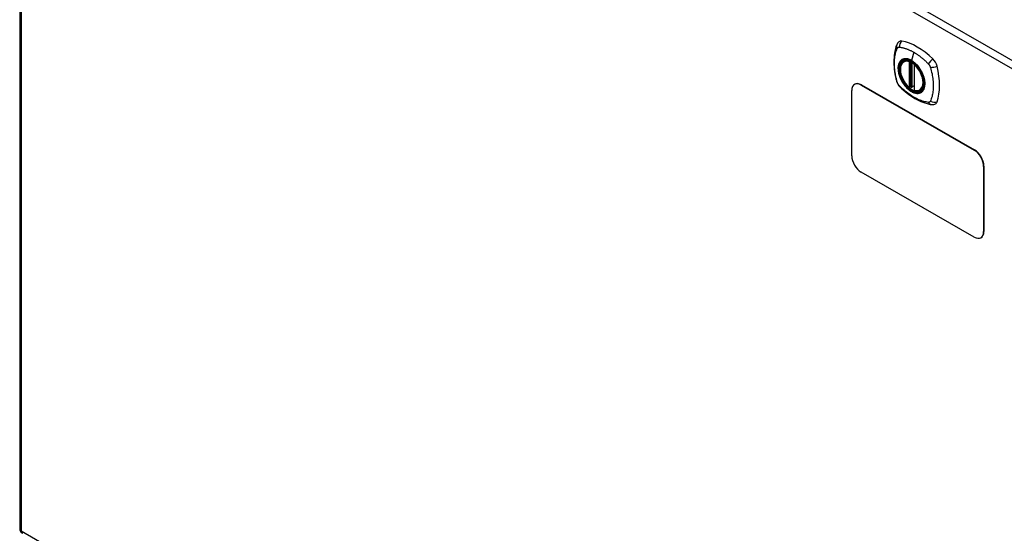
# Model space of a CAD drawing. Header units: inches. Extents: x 193.4 to 227.9, y 70.3 to 109.6.
# Tile 2 of 5: x 193.4 to 211.9, y 89.7 to 99.4. Entities that reach past the tile are written whole.
import ezdxf

# ---------------------------------------------------------------- set-up
doc = ezdxf.new("R2010")
doc.units = ezdxf.units.IN
doc.header["$MEASUREMENT"] = 0
doc.layers.add('Visible Edges(ANSI)', color=7, linetype='Continuous', lineweight=25)
doc.layers.add('Visible Tangent Edges(ANSI)', color=7, linetype='Continuous', lineweight=25)

msp = doc.modelspace()

# ---------------------------------------------------------------- linework, layer by layer
at = {"layer": 'Visible Edges(ANSI)'}
for p, q in [((193.437, 109.198), (193.437, 89.806)), ((210.032, 98.591), (210.042, 98.597)), ((210.226, 98.53), (210.226, 98.051)), ((209.111, 98.159), (209.107, 98.156)), ((209.232, 98.144), (211.353, 96.923)), ((209.236, 98.147), (211.357, 96.925)), ((209.055, 96.815), (209.055, 98.042)), ((210.157, 98.107), (210.143, 98.099)), ((210.172, 98.104), (210.17, 98.106)), ((210.226, 98.127), (210.185, 98.103)), ((210.344, 98.048), (210.354, 98.054)), ((211.353, 95.288), (209.232, 96.509)), ((211.53, 96.616), (211.53, 95.39)), ((211.534, 96.619), (211.534, 95.393)), ((211.482, 95.278), (211.478, 95.275))]:
    msp.add_line(p, q, dxfattribs=at)
at = {"layer": 'Visible Edges(ANSI)', "flags": 128}
for points in [[(209.898, 98.9), (209.89, 98.878), (209.884, 98.859), (209.878, 98.84), (209.873, 98.821), (209.869, 98.803), (209.865, 98.783), (209.858, 98.743), (209.852, 98.702), (209.848, 98.661), (209.846, 98.619), (209.845, 98.576), (209.846, 98.532), (209.848, 98.488), (209.852, 98.443), (209.857, 98.398), (209.864, 98.353), (209.873, 98.308), (209.882, 98.262), (209.888, 98.239), (209.891, 98.227), (209.894, 98.213)], [(209.936, 98.956), (209.923, 98.942), (209.912, 98.928), (209.904, 98.914), (209.898, 98.9)], [(210.13, 98.1), (210.116, 98.113), (210.102, 98.126), (210.089, 98.14), (210.076, 98.155), (210.064, 98.171), (210.052, 98.187), (210.04, 98.204), (210.03, 98.221), (210.02, 98.239), (210.01, 98.257), (210.002, 98.276), (209.994, 98.294), (209.987, 98.313), (209.981, 98.332), (209.975, 98.35), (209.971, 98.369), (209.968, 98.387), (209.965, 98.405), (209.964, 98.423), (209.963, 98.44), (209.963, 98.457), (209.965, 98.473), (209.967, 98.489), (209.97, 98.504), (209.975, 98.518), (209.98, 98.531), (209.986, 98.544), (209.994, 98.555), (210.002, 98.566), (210.011, 98.575), (210.021, 98.584), (210.032, 98.591)], [(210.286, 98.509), (210.304, 98.487), (210.321, 98.464), (210.338, 98.439), (210.353, 98.414), (210.367, 98.389), (210.38, 98.362), (210.391, 98.336), (210.401, 98.309)], [(209.894, 98.213), (209.899, 98.2), (209.904, 98.187), (209.91, 98.174), (209.916, 98.162), (209.924, 98.15), (209.932, 98.138), (209.941, 98.127), (209.95, 98.117)], [(209.95, 98.117), (209.96, 98.107), (209.969, 98.098), (209.987, 98.081), (210.021, 98.051), (210.056, 98.021), (210.092, 97.992), (210.128, 97.965), (210.165, 97.939), (210.202, 97.915), (210.239, 97.893), (210.277, 97.872), (210.314, 97.853), (210.352, 97.836), (210.391, 97.821), (210.429, 97.807), (210.467, 97.795), (210.505, 97.786), (210.524, 97.781), (210.534, 97.78), (210.546, 97.778)], [(210.17, 98.106), (210.168, 98.107), (210.164, 98.108), (210.16, 98.108), (210.157, 98.107)], [(210.344, 98.048), (210.332, 98.042), (210.32, 98.038), (210.306, 98.035), (210.293, 98.033), (210.279, 98.033), (210.264, 98.034), (210.25, 98.036), (210.235, 98.04)], [(210.546, 97.778), (210.561, 97.776), (210.577, 97.776), (210.595, 97.778), (210.613, 97.782)]]:
    msp.add_lwpolyline(points, dxfattribs=at)
at = {"layer": 'Visible Edges(ANSI)'}
for centre, radius, start, end in [((210.238, 98.53), 0.0118, 137.2248, 180), ((210.138, 98.109), 0.0118, 229.4263, 299.936), ((210.179, 98.114), 0.0118, 232.2158, 299.936), ((210.238, 98.051), 0.0118, 180, 253.542), ((193.536, 89.806), 0.099, 180, 240.064)]:
    msp.add_arc(centre, radius, start, end, dxfattribs=at)
for centre, major_axis, start_param, end_param in [((210.035, 98.81), (-0.088, 0.154), 5.827357, 6.408431), ((210.285, 97.812), (-0.639, 1.109), 5.172085, 5.827357), ((210.181, 98.315), (0.157, -0.273), 2.362013, 7.062765), ((210.536, 98.521), (0.088, -0.154), 1.114968, 2.030492), ((209.798, 98.656), (-0.639, 1.109), 3.601288, 4.256561), ((209.232, 97.94), (-0.125, 0.217), 5.499721, 7.070517), ((209.236, 97.942), (-0.125, 0.217), 5.499721, 6.283185), ((210.536, 97.941), (0.088, -0.154), 6.157956, 6.742881), ((211.353, 96.718), (0.125, -0.217), 0.787332, 2.358128), ((211.357, 96.721), (-0.125, 0.217), 3.928925, 5.499721), ((209.232, 96.714), (-0.125, 0.217), 0.787332, 2.358128), ((211.353, 95.492), (0.125, -0.217), 5.499721, 7.070517), ((211.357, 95.494), (0.125, -0.217), 0, 0.787332)]:
    msp.add_ellipse(centre, major_axis=major_axis, ratio=0.578093, start_param=start_param, end_param=end_param, dxfattribs=at)
msp.add_ellipse((210.177, 98.313), major_axis=(-0.16, 0.277), ratio=0.578093, dxfattribs=at)
at = {"layer": 'Visible Tangent Edges(ANSI)'}
for p, q in [((193.536, 109.279), (227.197, 89.894)), ((227.127, 89.773), (193.466, 109.158)), ((193.466, 109.158), (193.466, 89.765)), ((210.22, 98.76), (210.176, 98.604)), ((210.129, 98.583), (210.129, 98.104)), ((210.146, 98.583), (210.153, 98.587)), ((210.146, 98.104), (210.146, 98.583)), ((210.157, 98.585), (210.157, 98.111)), ((210.173, 98.111), (210.173, 98.577)), ((210.188, 98.109), (210.188, 98.568)), ((210.23, 98.046), (210.23, 98.525)), ((209.232, 98.144), (209.236, 98.147)), ((210.157, 98.111), (210.146, 98.104)), ((210.226, 98.131), (210.188, 98.109)), ((211.357, 96.925), (211.353, 96.923)), ((211.53, 96.616), (211.534, 96.619)), ((211.534, 95.393), (211.53, 95.39)), ((193.466, 89.765), (227.127, 70.381))]:
    msp.add_line(p, q, dxfattribs=at)
at = {"layer": 'Visible Tangent Edges(ANSI)', "flags": 128}
for points in [[(209.908, 98.199), (209.898, 98.232), (209.891, 98.262), (209.884, 98.291), (209.878, 98.321), (209.873, 98.35), (209.868, 98.379), (209.864, 98.408), (209.861, 98.437), (209.858, 98.465), (209.856, 98.493), (209.855, 98.521), (209.855, 98.548), (209.855, 98.575), (209.856, 98.601), (209.858, 98.627), (209.861, 98.652), (209.864, 98.677), (209.868, 98.701), (209.873, 98.724), (209.878, 98.747), (209.884, 98.77), (209.891, 98.791), (209.898, 98.812), (209.908, 98.834)], [(209.908, 98.834), (209.908, 98.835), (209.909, 98.836), (209.909, 98.837), (209.91, 98.838), (209.91, 98.838), (209.911, 98.839), (209.912, 98.84), (209.912, 98.841), (209.913, 98.841), (209.913, 98.842), (209.914, 98.843), (209.915, 98.844), (209.915, 98.844), (209.916, 98.845), (209.917, 98.845), (209.917, 98.846), (209.918, 98.847), (209.919, 98.847), (209.919, 98.848), (209.92, 98.848), (209.921, 98.849), (209.921, 98.849), (209.922, 98.85), (209.923, 98.85)], [(209.923, 98.85), (209.924, 98.851), (209.925, 98.851), (209.925, 98.852), (209.926, 98.852), (209.927, 98.852), (209.928, 98.853), (209.929, 98.853), (209.929, 98.853), (209.93, 98.854), (209.931, 98.854), (209.932, 98.854), (209.933, 98.854), (209.934, 98.854), (209.935, 98.855), (209.936, 98.855), (209.937, 98.855), (209.938, 98.855), (209.938, 98.855), (209.939, 98.855), (209.94, 98.855), (209.941, 98.855), (209.942, 98.855), (209.943, 98.855), (209.944, 98.855)], [(209.944, 98.855), (209.957, 98.855), (209.968, 98.853), (209.979, 98.851), (209.99, 98.849), (210.001, 98.847), (210.012, 98.844), (210.024, 98.841), (210.035, 98.838), (210.046, 98.835), (210.058, 98.832), (210.069, 98.828), (210.081, 98.824), (210.092, 98.82), (210.104, 98.816), (210.115, 98.811), (210.127, 98.807), (210.138, 98.802), (210.15, 98.796), (210.162, 98.791), (210.173, 98.785), (210.185, 98.779), (210.197, 98.773), (210.208, 98.767), (210.22, 98.76)], [(210.22, 98.76), (210.232, 98.753), (210.243, 98.746), (210.255, 98.739), (210.267, 98.732), (210.278, 98.724), (210.29, 98.716), (210.301, 98.708), (210.313, 98.699), (210.324, 98.691), (210.336, 98.682), (210.347, 98.673), (210.359, 98.664), (210.37, 98.655), (210.381, 98.645), (210.393, 98.636), (210.404, 98.626), (210.415, 98.616), (210.426, 98.606), (210.437, 98.596), (210.448, 98.585), (210.459, 98.575), (210.47, 98.564), (210.481, 98.553), (210.494, 98.539)], [(209.982, 98.61), (209.973, 98.602), (209.965, 98.593), (209.957, 98.583), (209.95, 98.572), (209.944, 98.561), (209.939, 98.548), (209.934, 98.535), (209.93, 98.521), (209.928, 98.506), (209.926, 98.491), (209.924, 98.475), (209.924, 98.458), (209.924, 98.441), (209.926, 98.423), (209.928, 98.405), (209.931, 98.387), (209.934, 98.369), (209.939, 98.35), (209.944, 98.331), (209.95, 98.313), (209.957, 98.294), (209.965, 98.275), (209.973, 98.257), (209.982, 98.238)], [(210.401, 98.309), (210.419, 98.24), (210.426, 98.175), (210.421, 98.116), (210.405, 98.066), (210.378, 98.028), (210.342, 98.002), (210.299, 97.992), (210.25, 97.996), (210.198, 98.014), (210.144, 98.046), (210.092, 98.091), (210.044, 98.146), (210.002, 98.208), (209.968, 98.275), (209.944, 98.344), (209.93, 98.412), (209.928, 98.475), (209.937, 98.531), (209.958, 98.576), (209.988, 98.61), (210.027, 98.629), (210.073, 98.634), (210.123, 98.625), (210.177, 98.601)], [(210.015, 98.63), (210.013, 98.629), (210.012, 98.629), (210.011, 98.628), (210.009, 98.627), (210.008, 98.627), (210.006, 98.626), (210.005, 98.625), (210.003, 98.624), (210.002, 98.624), (210, 98.623), (209.999, 98.622), (209.998, 98.621), (209.996, 98.621), (209.995, 98.62), (209.993, 98.619), (209.992, 98.618), (209.991, 98.617), (209.989, 98.616), (209.988, 98.615), (209.987, 98.614), (209.986, 98.613), (209.984, 98.612), (209.983, 98.611), (209.982, 98.61)], [(210.176, 98.604), (210.169, 98.609), (210.162, 98.612), (210.154, 98.616), (210.147, 98.619), (210.14, 98.622), (210.133, 98.625), (210.126, 98.628), (210.118, 98.63), (210.111, 98.632), (210.104, 98.634), (210.097, 98.635), (210.091, 98.636), (210.084, 98.637), (210.077, 98.638), (210.07, 98.638), (210.064, 98.638), (210.057, 98.638), (210.051, 98.638), (210.045, 98.637), (210.038, 98.636), (210.032, 98.635), (210.026, 98.633), (210.021, 98.632), (210.015, 98.63)], [(210.337, 98.444), (210.331, 98.453), (210.325, 98.461), (210.319, 98.47), (210.313, 98.478), (210.307, 98.486), (210.301, 98.494), (210.295, 98.502), (210.288, 98.509), (210.282, 98.517), (210.275, 98.524), (210.268, 98.531), (210.262, 98.538), (210.255, 98.544), (210.248, 98.551), (210.241, 98.557), (210.234, 98.563), (210.227, 98.569), (210.22, 98.575), (210.212, 98.581), (210.205, 98.586), (210.198, 98.591), (210.191, 98.596), (210.183, 98.6), (210.176, 98.604)], [(210.177, 98.601), (210.181, 98.598), (210.186, 98.595), (210.191, 98.592), (210.195, 98.589), (210.2, 98.586), (210.205, 98.583), (210.209, 98.579), (210.214, 98.576), (210.219, 98.572), (210.223, 98.569), (210.228, 98.565), (210.233, 98.561), (210.237, 98.557), (210.242, 98.553), (210.246, 98.549), (210.251, 98.545), (210.255, 98.541), (210.26, 98.537), (210.264, 98.532), (210.268, 98.528), (210.273, 98.523), (210.277, 98.519), (210.281, 98.514), (210.286, 98.509)], [(210.494, 98.539), (210.496, 98.537), (210.498, 98.534), (210.5, 98.532), (210.502, 98.53), (210.503, 98.527), (210.505, 98.525), (210.507, 98.522), (210.509, 98.52), (210.51, 98.517), (210.512, 98.515), (210.514, 98.512), (210.515, 98.509), (210.517, 98.507), (210.518, 98.504), (210.52, 98.501), (210.521, 98.498), (210.522, 98.496), (210.524, 98.493), (210.525, 98.49), (210.526, 98.487), (210.527, 98.484), (210.528, 98.482), (210.529, 98.479), (210.53, 98.476)], [(210.37, 98.387), (210.369, 98.389), (210.368, 98.392), (210.366, 98.394), (210.365, 98.397), (210.364, 98.399), (210.362, 98.401), (210.361, 98.404), (210.36, 98.406), (210.358, 98.409), (210.357, 98.411), (210.356, 98.414), (210.354, 98.416), (210.353, 98.418), (210.351, 98.421), (210.35, 98.423), (210.349, 98.426), (210.347, 98.428), (210.346, 98.43), (210.344, 98.433), (210.343, 98.435), (210.341, 98.437), (210.34, 98.44), (210.338, 98.442), (210.337, 98.444)], [(210.37, 98.015), (210.379, 98.023), (210.387, 98.032), (210.395, 98.042), (210.402, 98.053), (210.408, 98.065), (210.413, 98.077), (210.418, 98.09), (210.422, 98.105), (210.425, 98.119), (210.427, 98.135), (210.428, 98.151), (210.429, 98.167), (210.428, 98.184), (210.427, 98.202), (210.425, 98.22), (210.422, 98.238), (210.418, 98.256), (210.413, 98.275), (210.408, 98.294), (210.402, 98.313), (210.395, 98.331), (210.387, 98.35), (210.379, 98.368), (210.37, 98.387)], [(210.53, 98.476), (210.54, 98.443), (210.547, 98.413), (210.554, 98.384), (210.561, 98.354), (210.566, 98.325), (210.571, 98.296), (210.576, 98.267), (210.579, 98.239), (210.582, 98.21), (210.584, 98.182), (210.585, 98.155), (210.585, 98.127), (210.585, 98.101), (210.584, 98.074), (210.582, 98.049), (210.579, 98.023), (210.575, 97.999), (210.571, 97.974), (210.566, 97.951), (210.561, 97.928), (210.554, 97.905), (210.547, 97.884), (210.54, 97.862), (210.53, 97.841)], [(209.944, 98.136), (209.942, 98.138), (209.94, 98.14), (209.938, 98.143), (209.937, 98.145), (209.935, 98.148), (209.933, 98.15), (209.931, 98.153), (209.93, 98.155), (209.928, 98.158), (209.926, 98.16), (209.925, 98.163), (209.923, 98.166), (209.921, 98.168), (209.92, 98.171), (209.919, 98.174), (209.917, 98.176), (209.916, 98.179), (209.915, 98.182), (209.913, 98.185), (209.912, 98.188), (209.911, 98.19), (209.91, 98.193), (209.909, 98.196), (209.908, 98.199)], [(210.494, 97.819), (210.47, 97.822), (210.448, 97.826), (210.426, 97.831), (210.404, 97.837), (210.381, 97.843), (210.359, 97.851), (210.336, 97.86), (210.313, 97.869), (210.29, 97.879), (210.267, 97.89), (210.244, 97.903), (210.22, 97.916), (210.197, 97.929), (210.173, 97.944), (210.15, 97.96), (210.127, 97.976), (210.104, 97.993), (210.081, 98.011), (210.058, 98.03), (210.035, 98.049), (210.012, 98.069), (209.99, 98.09), (209.968, 98.111), (209.944, 98.136)], [(209.982, 98.238), (209.983, 98.236), (209.984, 98.233), (209.986, 98.231), (209.987, 98.228), (209.988, 98.226), (209.989, 98.224), (209.991, 98.221), (209.992, 98.219), (209.993, 98.216), (209.995, 98.214), (209.996, 98.211), (209.998, 98.209), (209.999, 98.207), (210, 98.204), (210.002, 98.202), (210.003, 98.199), (210.005, 98.197), (210.006, 98.195), (210.008, 98.192), (210.009, 98.19), (210.011, 98.188), (210.012, 98.185), (210.013, 98.183), (210.015, 98.181)], [(210.015, 98.181), (210.026, 98.164), (210.038, 98.147), (210.051, 98.131), (210.064, 98.116), (210.077, 98.101), (210.091, 98.087), (210.104, 98.074), (210.118, 98.062), (210.133, 98.05), (210.147, 98.04), (210.162, 98.03), (210.176, 98.021), (210.191, 98.013), (210.205, 98.006), (210.22, 98), (210.234, 97.995), (210.248, 97.992), (210.262, 97.989), (210.275, 97.987), (210.289, 97.987), (210.301, 97.987), (210.314, 97.989), (210.325, 97.992), (210.337, 97.995)], [(210.157, 98.111), (210.157, 98.111), (210.157, 98.111), (210.157, 98.111), (210.157, 98.11), (210.157, 98.11), (210.157, 98.11), (210.157, 98.11), (210.157, 98.11), (210.157, 98.11), (210.157, 98.11), (210.157, 98.11), (210.157, 98.11), (210.157, 98.11), (210.157, 98.11), (210.157, 98.11), (210.157, 98.11), (210.157, 98.11), (210.157, 98.109), (210.157, 98.109), (210.157, 98.109), (210.157, 98.109), (210.157, 98.109), (210.157, 98.109), (210.157, 98.109)], [(210.157, 98.109), (210.157, 98.109), (210.157, 98.109), (210.157, 98.109), (210.157, 98.108), (210.157, 98.108), (210.157, 98.108), (210.157, 98.108), (210.157, 98.108), (210.157, 98.108), (210.157, 98.107), (210.157, 98.107), (210.157, 98.107), (210.157, 98.107), (210.157, 98.107), (210.157, 98.107), (210.157, 98.107), (210.157, 98.107), (210.157, 98.107), (210.157, 98.107), (210.157, 98.107), (210.157, 98.107), (210.157, 98.107), (210.157, 98.107), (210.157, 98.107)], [(210.157, 98.107), (210.157, 98.107), (210.157, 98.107), (210.157, 98.107), (210.157, 98.107), (210.157, 98.107), (210.157, 98.107), (210.157, 98.107), (210.157, 98.107), (210.157, 98.107), (210.157, 98.107), (210.157, 98.107), (210.157, 98.107), (210.157, 98.107), (210.157, 98.107), (210.157, 98.107), (210.157, 98.107), (210.157, 98.107), (210.157, 98.107), (210.157, 98.107), (210.157, 98.107), (210.157, 98.107), (210.157, 98.107), (210.157, 98.107), (210.157, 98.107)], [(210.17, 98.106), (210.17, 98.106), (210.17, 98.106), (210.17, 98.106), (210.17, 98.106), (210.17, 98.106), (210.171, 98.106), (210.171, 98.106), (210.171, 98.106), (210.171, 98.105), (210.171, 98.105), (210.171, 98.105), (210.171, 98.105), (210.171, 98.105), (210.171, 98.105), (210.171, 98.105), (210.171, 98.105), (210.171, 98.105), (210.171, 98.105), (210.171, 98.105), (210.171, 98.105), (210.171, 98.105), (210.171, 98.105), (210.171, 98.105), (210.171, 98.105)], [(210.171, 98.105), (210.171, 98.105), (210.172, 98.105), (210.172, 98.105), (210.172, 98.105), (210.172, 98.105), (210.172, 98.106), (210.172, 98.106), (210.172, 98.106), (210.172, 98.106), (210.172, 98.106), (210.172, 98.106), (210.172, 98.106), (210.172, 98.106), (210.172, 98.106), (210.172, 98.107), (210.172, 98.107), (210.172, 98.107), (210.172, 98.107), (210.172, 98.107), (210.172, 98.107), (210.172, 98.108), (210.172, 98.108), (210.172, 98.108), (210.172, 98.108)], [(210.172, 98.108), (210.172, 98.108), (210.172, 98.108), (210.172, 98.109), (210.172, 98.109), (210.172, 98.109), (210.172, 98.109), (210.172, 98.109), (210.172, 98.109), (210.172, 98.109), (210.172, 98.109), (210.172, 98.11), (210.172, 98.11), (210.172, 98.11), (210.172, 98.11), (210.172, 98.11), (210.172, 98.11), (210.172, 98.11), (210.172, 98.111), (210.172, 98.111), (210.172, 98.111), (210.172, 98.111), (210.172, 98.111), (210.173, 98.111), (210.173, 98.111)], [(210.337, 97.995), (210.338, 97.996), (210.34, 97.997), (210.341, 97.997), (210.343, 97.998), (210.344, 97.999), (210.346, 97.999), (210.347, 98), (210.349, 98.001), (210.35, 98.001), (210.351, 98.002), (210.353, 98.003), (210.354, 98.004), (210.356, 98.004), (210.357, 98.005), (210.358, 98.006), (210.36, 98.007), (210.361, 98.008), (210.362, 98.009), (210.364, 98.01), (210.365, 98.011), (210.366, 98.012), (210.368, 98.013), (210.369, 98.014), (210.37, 98.015)], [(210.53, 97.841), (210.529, 97.839), (210.528, 97.837), (210.527, 97.836), (210.526, 97.834), (210.525, 97.833), (210.524, 97.831), (210.522, 97.83), (210.521, 97.829), (210.52, 97.828), (210.518, 97.827), (210.517, 97.826), (210.515, 97.825), (210.514, 97.824), (210.512, 97.823), (210.51, 97.822), (210.509, 97.822), (210.507, 97.821), (210.505, 97.821), (210.503, 97.82), (210.502, 97.82), (210.5, 97.82), (210.498, 97.82), (210.496, 97.819), (210.494, 97.819)]]:
    msp.add_lwpolyline(points, dxfattribs=at)
at = {"layer": 'Visible Tangent Edges(ANSI)'}
for centre, major_axis, ratio, start_param, end_param in [((210.008, 98.858), (-0.11, 0.042), 0.703309, 0, 0.764267), ((210.035, 98.873), (0.026, 0.115), 0.753973, 0.758368, 1.895638), ((210.18, 98.315), (-0.173, 0.3), 0.578093, 5.049679, 10.658285), ((210.179, 98.315), (-0.15, 0.261), 0.578093, 5.737686, 8.403348), ((210.188, 98.319), (-0.156, 0.271), 0.578093, 6.165882, 6.283185), ((210.138, 98.588), (-0.0033, -0.0113), 0.697548, 4.260322, 5.344494), ((210.138, 98.588), (-0.0118, 0), 0.575862, 0.785398, 2.356194), ((210.138, 98.588), (0.0059, -0.0102), 0.578093, 0.787332, 1.523057), ((210.179, 98.605), (-0.00246, -0.00426), 0.578093, 5.124962, 6.139355), ((210.238, 98.53), (-0.0118, 0), 0.575862, 0, 0.785398), ((210.238, 98.53), (0.00768, 0.00897), 0.426057, 1.534849, 2.448406), ((210.179, 98.315), (0.15, -0.261), 0.578093, 5.737686, 8.403348), ((210.564, 98.568), (0.0787, 0.0881), 0.342407, 1.057534, 2.194805), ((210.591, 98.522), (0.116, 0.024), 0.339589, 4.087332, 5.224602), ((210.008, 98.246), (-0.114, -0.032), 0.388839, 0, 0.392668), ((210.035, 98.199), (-0.0848, -0.0822), 0.391657, 5.889683, 6.283185), ((210.138, 98.109), (0.0118, 0), 0.575862, 3.926991, 5.497787), ((210.138, 98.109), (-0.00768, -0.00897), 0.426057, 5.589999, 6.283185), ((210.138, 98.109), (0.0059, -0.0102), 0.578093, 0, 0.787332), ((210.166, 98.106), (-0.0118, 0), 0.575862, 4.088863, 5.497787), ((210.165, 98.103), (-0.0116, 0.0022), 0.652556, 4.188914, 5.615495), ((210.163, 98.097), (-0.00924, 0.00735), 0.983585, 4.628275, 5.94423), ((210.179, 98.114), (-0.00724, -0.00933), 0.471826, 6.077811, 6.283185), ((210.179, 98.114), (0.0118, 0), 0.575862, 4.073452, 5.497787), ((210.179, 98.114), (0.0059, -0.0102), 0.578093, 0, 0.787332), ((210.238, 98.051), (-0.0118, 0), 0.575862, 0, 0.785398), ((210.238, 98.051), (-0.0033, -0.0113), 0.697548, 5.344494, 6.283185), ((210.188, 98.319), (0.156, -0.271), 0.578093, 0, 0.117303), ((210.564, 97.894), (-0.019, -0.117), 0.704723, 5.515471, 6.283185), ((210.591, 97.91), (0.113, -0.034), 0.752559, 4.384035, 5.521305), ((193.536, 89.806), (-0.099, 0), 0.575862, 0, 0.785398), ((193.536, 89.806), (-0.0494, -0.0858), 0.578093, 5.495853, 6.283185)]:
    msp.add_ellipse(centre, major_axis=major_axis, ratio=ratio, start_param=start_param, end_param=end_param, dxfattribs=at)
for centre, major_axis in [((210.18, 98.315), (0.171, -0.297)), ((210.177, 98.313), (-0.162, 0.282)), ((210.177, 98.313), (0.162, -0.281))]:
    msp.add_ellipse(centre, major_axis=major_axis, ratio=0.578093, dxfattribs=at)

doc.saveas('drawing.dxf')
